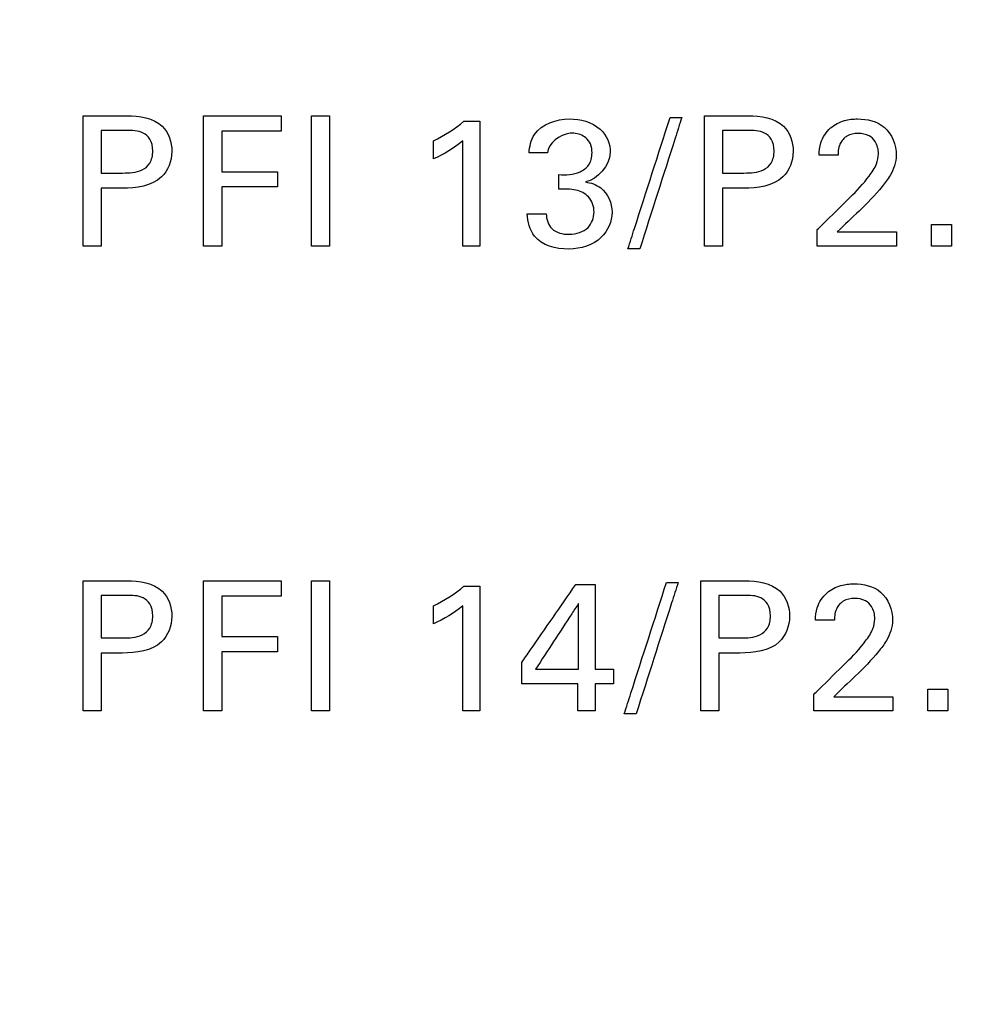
# Model space of a CAD drawing. Header units: inches. Extents: x 0 to 34, y 0 to 22.
# Tile 45 of 100: x 14.879 to 15.28, y 11.85 to 12.267. Entities that reach past the tile are written whole.
import ezdxf

# ---------------------------------------------------------------- set-up
doc = ezdxf.new("R2010")
doc.units = ezdxf.units.IN
doc.header["$LTSCALE"] = 1.87
doc.header["$MEASUREMENT"] = 0
doc.layers.get('0').update_dxf_attribs({"linetype": 'CONTINUOUS'})
doc.layers.add('DATUMCURVES', color=7, linetype='CONTINUOUS')
doc.layers.add('DIMENSIONS', color=7, linetype='CONTINUOUS')
doc.styles.get("Standard").update_dxf_attribs({"font": 'txt', "width": 0.8})
doc.dimstyles.new('DIMSTYLE_1', dxfattribs={"dimtxt": 0.125, "dimasz": 0.18, "dimexe": 0.18, "dimexo": 0.0625, "dimgap": 0.09, "dimtad": 0, "dimtih": 1, "dimtoh": 1, "dimdec": 3, "dimzin": 4, "dimdsep": 46, "dimtxsty": 'STANDARD', "dimblk": '_FILLED', "dimblk1": '_FILLED', "dimblk2": '_FILLED', "dimcen": 0.09, "dimadec": 0, "dimazin": 0, "dimtp": 0.001, "dimtm": 0.001, "dimtfac": 1, "dimtdec": 3, "dimtofl": 0, "dimtmove": 0, "dimatfit": 3, "dimldrblk": '_FILLED', "dimfxl": 1, "dimtolj": 1, "dimtzin": 4, "dimarcsym": 0})

# ---------------------------------------------------------------- blocks, each defined once
blk = doc.blocks.new('_FILLED')
at = {"color": 0, "linetype": 'BYBLOCK'}
blk.add_solid([(0, 0), (-1, 0.1736), (-1, -0.1736)], dxfattribs=at)
blk = doc.blocks.new('*D23')
at = {"layer": 'DIMENSIONS', "color": 2, "linetype": 'CONTINUOUS'}
for p, q in [((14.87853, 16.45433), (17.94174, 16.45433)), ((17.81674, 16.45433), (17.81674, 13.53288)), ((17.81674, 10.41039), (17.81674, 13.28288)), ((14.87853, 10.41039), (17.94174, 10.41039))]:
    blk.add_line(p, q, dxfattribs=at)
at = {"layer": 'DIMENSIONS', "color": 2, "linetype": 'CONTINUOUS', "xscale": 0.18, "yscale": 0.18, "zscale": 0.18}
for p, rotation in [((17.81674, 16.45433), 90), ((17.81674, 10.41039), 270)]:
    blk.add_blockref('_FILLED', p, dxfattribs=dict(at, rotation=rotation))
at = {"layer": 'DIMENSIONS', "color": 2, "linetype": 'CONTINUOUS', "width": 0.8}
for s, p in [('[', (17.72924, 13.34538)), (']', (18.42924, 13.34538)), ('6.044', (17.10424, 13.34538)), ('153.52', (17.82924, 13.34538))]:
    blk.add_text(s, height=0.125, dxfattribs=at).set_placement(p)

msp = doc.modelspace()

# ---------------------------------------------------------------- linework, layer by layer
at = {"layer": 'DATUMCURVES', "color": 40, "linetype": 'CONTINUOUS'}
for points, knots in [([(14.90544, 12.22639, 0.8645), (14.90641, 12.22639, 0.8645), (14.91257, 12.22639, 0.8645), (14.91873, 12.22639, 0.8645), (14.92393, 12.22639, 0.8645)], [0, 0, 0, 0, 0.15625, 1, 1, 1, 1]), ([(14.90544, 12.17122, 0.8645), (14.90544, 12.1741, 0.8645), (14.90544, 12.19248, 0.8645), (14.90544, 12.21087, 0.8645), (14.90544, 12.22639, 0.8645)], [0, 0, 0, 0, 0.15625, 1, 1, 1, 1]), ([(14.92393, 12.22639, 0.8645), (14.92916, 12.22639, 0.8645), (14.93974, 12.22491, 0.8645), (14.9445, 12.21115, 0.8645), (14.93912, 12.19709, 0.8645), (14.92779, 12.19575, 0.8645), (14.92202, 12.19575, 0.8645)], [0, 0, 0, 0, 0.279766, 0.4839, 0.691106, 1, 1, 1, 1]), ([(14.95647, 12.22639, 0.8645), (14.95818, 12.22639, 0.8645), (14.96912, 12.22639, 0.8645), (14.98007, 12.22639, 0.8645), (14.98931, 12.22639, 0.8645)], [0, 0, 0, 0, 0.15625, 1, 1, 1, 1]), ([(14.95647, 12.17122, 0.8645), (14.95647, 12.1741, 0.8645), (14.95647, 12.19248, 0.8645), (14.95647, 12.21087, 0.8645), (14.95647, 12.22639, 0.8645)], [0, 0, 0, 0, 0.15625, 1, 1, 1, 1]), ([(15.00222, 12.17122, 0.8645), (15.00222, 12.1741, 0.8645), (15.00222, 12.19248, 0.8645), (15.00222, 12.21087, 0.8645), (15.00222, 12.22639, 0.8645)], [0, 0, 0, 0, 0.15625, 1, 1, 1, 1]), ([(15.00985, 12.22639, 0.8645), (15.00985, 12.22351, 0.8645), (15.00985, 12.20513, 0.8645), (15.00985, 12.18674, 0.8645), (15.00985, 12.17122, 0.8645)], [0, 0, 0, 0, 0.15625, 1, 1, 1, 1]), ([(15.0945, 12.21064, 0.8645), (15.0946, 12.21335, 0.8645), (15.09659, 12.22188, 0.8645), (15.10619, 12.22508, 0.8645), (15.11161, 12.22508, 0.8645)], [0, 0, 0, 0, 0.333228, 1, 1, 1, 1]), ([(15.11161, 12.22508, 0.8645), (15.11617, 12.22508, 0.8645), (15.12501, 12.22288, 0.8645), (15.1318, 12.20893, 0.8645), (15.12364, 12.19954, 0.8645), (15.11833, 12.19835, 0.8645)], [0, 0, 0, 0, 0.335596, 0.600013, 1, 1, 1, 1]), ([(15.13636, 12.17, 0.8645), (15.13729, 12.1729, 0.8645), (15.14325, 12.19147, 0.8645), (15.14921, 12.21003, 0.8645), (15.15424, 12.22569, 0.8645)], [0, 0, 0, 0, 0.15625, 1, 1, 1, 1]), ([(15.1592, 12.22569, 0.8645), (15.15827, 12.22279, 0.8645), (15.15234, 12.20423, 0.8645), (15.14641, 12.18567, 0.8645), (15.1414, 12.17, 0.8645)], [0, 0, 0, 0, 0.15625, 1, 1, 1, 1]), ([(15.16883, 12.22639, 0.8645), (15.16979, 12.22639, 0.8645), (15.17596, 12.22639, 0.8645), (15.18212, 12.22639, 0.8645), (15.18732, 12.22639, 0.8645)], [0, 0, 0, 0, 0.15625, 1, 1, 1, 1]), ([(15.16883, 12.17122, 0.8645), (15.16883, 12.1741, 0.8645), (15.16883, 12.19248, 0.8645), (15.16883, 12.21087, 0.8645), (15.16883, 12.22639, 0.8645)], [0, 0, 0, 0, 0.15625, 1, 1, 1, 1]), ([(15.18732, 12.22639, 0.8645), (15.19254, 12.22639, 0.8645), (15.20313, 12.22491, 0.8645), (15.20789, 12.21115, 0.8645), (15.2025, 12.19709, 0.8645), (15.19118, 12.19575, 0.8645), (15.1854, 12.19575, 0.8645)], [0, 0, 0, 0, 0.279751, 0.483899, 0.69112, 1, 1, 1, 1]), ([(15.21741, 12.20965, 0.8645), (15.21746, 12.21143, 0.8645), (15.21788, 12.21577, 0.8645), (15.22165, 12.22155, 0.8645), (15.22777, 12.22461, 0.8645), (15.23571, 12.22553, 0.8645), (15.24665, 12.22312, 0.8645), (15.2501, 12.21399, 0.8645), (15.2501, 12.20965, 0.8645)], [0, 0, 0, 0, 0.10705, 0.258321, 0.390688, 0.504216, 0.739284, 1, 1, 1, 1]), ([(14.91308, 12.22019, 0.8645), (14.91308, 12.21925, 0.8645), (14.91308, 12.21324, 0.8645), (14.91308, 12.20723, 0.8645), (14.91308, 12.20216, 0.8645)], [0, 0, 0, 0, 0.15625, 1, 1, 1, 1]), ([(14.92217, 12.20216, 0.8645), (14.92496, 12.20216, 0.8645), (14.92943, 12.20222, 0.8645), (14.93437, 12.20633, 0.8645), (14.93522, 12.21146, 0.8645), (14.93445, 12.21645, 0.8645), (14.93006, 12.22018, 0.8645), (14.92615, 12.22019, 0.8645), (14.92377, 12.22019, 0.8645)], [0, 0, 0, 0, 0.244824, 0.369344, 0.527968, 0.677767, 0.790949, 1, 1, 1, 1]), ([(15.07364, 12.22409, 0.8645), (15.07364, 12.22134, 0.8645), (15.07364, 12.20372, 0.8645), (15.07364, 12.18609, 0.8645), (15.07364, 12.17122, 0.8645)], [0, 0, 0, 0, 0.15625, 1, 1, 1, 1]), ([(15.17647, 12.22019, 0.8645), (15.17647, 12.21925, 0.8645), (15.17647, 12.21324, 0.8645), (15.17647, 12.20723, 0.8645), (15.17647, 12.20216, 0.8645)], [0, 0, 0, 0, 0.15625, 1, 1, 1, 1]), ([(15.18555, 12.20216, 0.8645), (15.18835, 12.20216, 0.8645), (15.19282, 12.20222, 0.8645), (15.19775, 12.20633, 0.8645), (15.19861, 12.21146, 0.8645), (15.19783, 12.21645, 0.8645), (15.19345, 12.22018, 0.8645), (15.18954, 12.22019, 0.8645), (15.18715, 12.22019, 0.8645)], [0, 0, 0, 0, 0.244812, 0.369341, 0.527968, 0.67777, 0.790961, 1, 1, 1, 1]), ([(14.98931, 12.21989, 0.8645), (14.988, 12.21989, 0.8645), (14.97965, 12.21989, 0.8645), (14.9713, 12.21989, 0.8645), (14.96425, 12.21989, 0.8645)], [0, 0, 0, 0, 0.15625, 1, 1, 1, 1]), ([(14.96425, 12.21989, 0.8645), (14.96425, 12.21899, 0.8645), (14.96425, 12.21327, 0.8645), (14.96425, 12.20754, 0.8645), (14.96425, 12.2027, 0.8645)], [0, 0, 0, 0, 0.15625, 1, 1, 1, 1]), ([(15.06632, 12.17122, 0.8645), (15.06632, 12.17354, 0.8645), (15.06632, 12.18839, 0.8645), (15.06632, 12.20324, 0.8645), (15.06632, 12.21577, 0.8645)], [0, 0, 0, 0, 0.15625, 1, 1, 1, 1]), ([(15.11346, 12.219, 0.8645), (15.11293, 12.21904, 0.8645), (15.10788, 12.21893, 0.8645), (15.10266, 12.21486, 0.8645), (15.10222, 12.21064, 0.8645)], [0, 0, 0, 0, 0.107734, 1, 1, 1, 1]), ([(15.10702, 12.20148, 0.8645), (15.11005, 12.20122, 0.8645), (15.11487, 12.20147, 0.8645), (15.12033, 12.20538, 0.8645), (15.12144, 12.21018, 0.8645), (15.12081, 12.21438, 0.8645), (15.11817, 12.21781, 0.8645), (15.11533, 12.21888, 0.8645), (15.11346, 12.219, 0.8645)], [0, 0, 0, 0, 0.289181, 0.435347, 0.60357, 0.726716, 0.829613, 1, 1, 1, 1]), ([(15.22794, 12.21682, 0.8645), (15.2274, 12.21629, 0.8645), (15.22578, 12.21418, 0.8645), (15.22543, 12.21148, 0.8645), (15.22543, 12.20965, 0.8645)], [0, 0, 0, 0, 0.289843, 1, 1, 1, 1]), ([(15.23048, 12.19177, 0.8645), (15.23339, 12.19462, 0.8645), (15.23754, 12.19906, 0.8645), (15.24184, 12.20538, 0.8645), (15.24289, 12.21064, 0.8645), (15.2419, 12.21523, 0.8645), (15.23841, 12.21846, 0.8645), (15.23392, 12.21917, 0.8645), (15.23006, 12.21852, 0.8645), (15.22831, 12.21717, 0.8645), (15.22794, 12.21682, 0.8645)], [0, 0, 0, 0, 0.286179, 0.42839, 0.528113, 0.656491, 0.738121, 0.846484, 0.965004, 1, 1, 1, 1]), ([(15.2501, 12.20965, 0.8645), (15.2501, 12.20667, 0.8645), (15.24834, 12.20177, 0.8645), (15.24533, 12.19794, 0.8645), (15.24415, 12.19644, 0.8645)], [0, 0, 0, 0, 0.609587, 1, 1, 1, 1]), ([(14.96425, 12.2027, 0.8645), (14.96548, 12.2027, 0.8645), (14.97335, 12.2027, 0.8645), (14.98122, 12.2027, 0.8645), (14.98785, 12.2027, 0.8645)], [0, 0, 0, 0, 0.15625, 1, 1, 1, 1]), ([(14.91308, 12.19575, 0.8645), (14.91308, 12.19447, 0.8645), (14.91308, 12.18629, 0.8645), (14.91308, 12.17812, 0.8645), (14.91308, 12.17122, 0.8645)], [0, 0, 0, 0, 0.15625, 1, 1, 1, 1]), ([(14.98785, 12.19629, 0.8645), (14.98663, 12.19629, 0.8645), (14.97876, 12.19629, 0.8645), (14.97089, 12.19629, 0.8645), (14.96425, 12.19629, 0.8645)], [0, 0, 0, 0, 0.15625, 1, 1, 1, 1]), ([(14.96425, 12.19629, 0.8645), (14.96425, 12.19498, 0.8645), (14.96425, 12.18663, 0.8645), (14.96425, 12.17827, 0.8645), (14.96425, 12.17122, 0.8645)], [0, 0, 0, 0, 0.15625, 1, 1, 1, 1]), ([(15.122, 12.18559, 0.8645), (15.12202, 12.18797, 0.8645), (15.12047, 12.19243, 0.8645), (15.11397, 12.19558, 0.8645), (15.10947, 12.19536, 0.8645), (15.10702, 12.19529, 0.8645)], [0, 0, 0, 0, 0.338975, 0.636527, 1, 1, 1, 1]), ([(15.11833, 12.19835, 0.8645), (15.12065, 12.19802, 0.8645), (15.12681, 12.19604, 0.8645), (15.12963, 12.18929, 0.8645), (15.12963, 12.18551, 0.8645)], [0, 0, 0, 0, 0.381598, 1, 1, 1, 1]), ([(15.17647, 12.19575, 0.8645), (15.17647, 12.19447, 0.8645), (15.17647, 12.18629, 0.8645), (15.17647, 12.17812, 0.8645), (15.17647, 12.17122, 0.8645)], [0, 0, 0, 0, 0.15625, 1, 1, 1, 1]), ([(15.21664, 12.17818, 0.8645), (15.21736, 12.17889, 0.8645), (15.22197, 12.18342, 0.8645), (15.22658, 12.18795, 0.8645), (15.23048, 12.19177, 0.8645)], [0, 0, 0, 0, 0.15625, 1, 1, 1, 1]), ([(15.12963, 12.18551, 0.8645), (15.12963, 12.18167, 0.8645), (15.12553, 12.1726, 0.8645), (15.11121, 12.16843, 0.8645), (15.09631, 12.17242, 0.8645), (15.09376, 12.18153, 0.8645), (15.09366, 12.18483, 0.8645)], [0, 0, 0, 0, 0.222942, 0.507079, 0.807918, 1, 1, 1, 1]), ([(15.10176, 12.18483, 0.8645), (15.10172, 12.18261, 0.8645), (15.10357, 12.17736, 0.8645), (15.11178, 12.17544, 0.8645), (15.11999, 12.1778, 0.8645), (15.12197, 12.18319, 0.8645), (15.122, 12.18559, 0.8645)], [0, 0, 0, 0, 0.222913, 0.481175, 0.76832, 1, 1, 1, 1]), ([(15.22512, 12.17726, 0.8645), (15.22643, 12.17726, 0.8645), (15.23481, 12.17726, 0.8645), (15.24318, 12.17726, 0.8645), (15.25025, 12.17726, 0.8645)], [0, 0, 0, 0, 0.15625, 1, 1, 1, 1]), ([(15.25025, 12.17122, 0.8645), (15.2485, 12.17122, 0.8645), (15.2373, 12.17122, 0.8645), (15.22609, 12.17122, 0.8645), (15.21664, 12.17122, 0.8645)], [0, 0, 0, 0, 0.15625, 1, 1, 1, 1]), ([(14.90544, 12.02938, 0.8645), (14.90641, 12.02938, 0.8645), (14.91257, 12.02938, 0.8645), (14.91873, 12.02938, 0.8645), (14.92393, 12.02938, 0.8645)], [0, 0, 0, 0, 0.15625, 1, 1, 1, 1]), ([(14.90544, 11.97423, 0.8645), (14.90544, 11.9771, 0.8645), (14.90544, 11.99548, 0.8645), (14.90544, 12.01387, 0.8645), (14.90544, 12.02938, 0.8645)], [0, 0, 0, 0, 0.15625, 1, 1, 1, 1]), ([(14.92393, 12.02938, 0.8645), (14.92916, 12.02938, 0.8645), (14.93974, 12.0279, 0.8645), (14.9445, 12.01415, 0.8645), (14.93912, 12.00009, 0.8645), (14.92779, 11.99875, 0.8645), (14.92202, 11.99875, 0.8645)], [0, 0, 0, 0, 0.279819, 0.483789, 0.691039, 1, 1, 1, 1]), ([(14.95647, 12.02938, 0.8645), (14.95818, 12.02938, 0.8645), (14.96912, 12.02938, 0.8645), (14.98007, 12.02938, 0.8645), (14.98931, 12.02938, 0.8645)], [0, 0, 0, 0, 0.15625, 1, 1, 1, 1]), ([(14.95647, 11.97423, 0.8645), (14.95647, 11.9771, 0.8645), (14.95647, 11.99548, 0.8645), (14.95647, 12.01387, 0.8645), (14.95647, 12.02938, 0.8645)], [0, 0, 0, 0, 0.15625, 1, 1, 1, 1]), ([(15.00222, 11.97423, 0.8645), (15.00222, 11.9771, 0.8645), (15.00222, 11.99548, 0.8645), (15.00222, 12.01387, 0.8645), (15.00222, 12.02938, 0.8645)], [0, 0, 0, 0, 0.15625, 1, 1, 1, 1]), ([(15.00985, 12.02938, 0.8645), (15.00985, 12.02651, 0.8645), (15.00985, 12.00812, 0.8645), (15.00985, 11.98974, 0.8645), (15.00985, 11.97423, 0.8645)], [0, 0, 0, 0, 0.15625, 1, 1, 1, 1]), ([(15.13483, 11.97301, 0.8645), (15.13576, 11.97591, 0.8645), (15.14172, 11.99447, 0.8645), (15.14768, 12.01303, 0.8645), (15.1527, 12.02869, 0.8645)], [0, 0, 0, 0, 0.15625, 1, 1, 1, 1]), ([(15.15767, 12.02869, 0.8645), (15.15674, 12.02579, 0.8645), (15.15081, 12.00723, 0.8645), (15.14488, 11.98867, 0.8645), (15.13987, 11.97301, 0.8645)], [0, 0, 0, 0, 0.15625, 1, 1, 1, 1]), ([(15.1673, 12.02938, 0.8645), (15.16826, 12.02938, 0.8645), (15.17442, 12.02938, 0.8645), (15.18059, 12.02938, 0.8645), (15.18578, 12.02938, 0.8645)], [0, 0, 0, 0, 0.15625, 1, 1, 1, 1]), ([(15.1673, 11.97423, 0.8645), (15.1673, 11.9771, 0.8645), (15.1673, 11.99548, 0.8645), (15.1673, 12.01387, 0.8645), (15.1673, 12.02938, 0.8645)], [0, 0, 0, 0, 0.15625, 1, 1, 1, 1]), ([(15.18578, 12.02938, 0.8645), (15.19102, 12.02938, 0.8645), (15.20161, 12.02791, 0.8645), (15.20636, 12.01415, 0.8645), (15.20097, 12.00009, 0.8645), (15.18964, 11.99875, 0.8645), (15.18387, 11.99875, 0.8645)], [0, 0, 0, 0, 0.27998, 0.483857, 0.691096, 1, 1, 1, 1]), ([(15.21588, 12.01265, 0.8645), (15.21594, 12.01443, 0.8645), (15.21636, 12.01877, 0.8645), (15.22011, 12.02456, 0.8645), (15.22624, 12.02761, 0.8645), (15.23418, 12.02852, 0.8645), (15.24512, 12.02611, 0.8645), (15.24857, 12.01699, 0.8645), (15.24857, 12.01265, 0.8645)], [0, 0, 0, 0, 0.107017, 0.258321, 0.390779, 0.504221, 0.739386, 1, 1, 1, 1]), ([(15.07364, 12.02709, 0.8645), (15.07364, 12.02433, 0.8645), (15.07364, 12.00671, 0.8645), (15.07364, 11.9891, 0.8645), (15.07364, 11.97423, 0.8645)], [0, 0, 0, 0, 0.15625, 1, 1, 1, 1]), ([(15.09137, 11.99478, 0.8645), (15.09256, 11.9965, 0.8645), (15.1002, 12.0075, 0.8645), (15.10785, 12.0185, 0.8645), (15.11429, 12.02778, 0.8645)], [0, 0, 0, 0, 0.15625, 1, 1, 1, 1]), ([(15.12254, 12.02778, 0.8645), (15.12254, 12.02591, 0.8645), (15.12254, 12.01394, 0.8645), (15.12254, 12.00197, 0.8645), (15.12254, 11.99188, 0.8645)], [0, 0, 0, 0, 0.15625, 1, 1, 1, 1]), ([(14.91308, 12.02319, 0.8645), (14.91308, 12.02225, 0.8645), (14.91308, 12.01625, 0.8645), (14.91308, 12.01024, 0.8645), (14.91308, 12.00517, 0.8645)], [0, 0, 0, 0, 0.15625, 1, 1, 1, 1]), ([(14.92217, 12.00517, 0.8645), (14.92496, 12.00517, 0.8645), (14.92943, 12.00523, 0.8645), (14.93437, 12.00934, 0.8645), (14.93522, 12.01446, 0.8645), (14.93445, 12.01946, 0.8645), (14.93006, 12.02319, 0.8645), (14.92615, 12.02319, 0.8645), (14.92377, 12.02319, 0.8645)], [0, 0, 0, 0, 0.244824, 0.369344, 0.527968, 0.677767, 0.790949, 1, 1, 1, 1]), ([(14.98931, 12.02288, 0.8645), (14.988, 12.02288, 0.8645), (14.97965, 12.02288, 0.8645), (14.9713, 12.02288, 0.8645), (14.96425, 12.02288, 0.8645)], [0, 0, 0, 0, 0.15625, 1, 1, 1, 1]), ([(14.96425, 12.02288, 0.8645), (14.96425, 12.02199, 0.8645), (14.96425, 12.01626, 0.8645), (14.96425, 12.01053, 0.8645), (14.96425, 12.0057, 0.8645)], [0, 0, 0, 0, 0.15625, 1, 1, 1, 1]), ([(15.11543, 12.01976, 0.8645), (15.11448, 12.01831, 0.8645), (15.10839, 12.00901, 0.8645), (15.10231, 11.99972, 0.8645), (15.09718, 11.99188, 0.8645)], [0, 0, 0, 0, 0.15625, 1, 1, 1, 1]), ([(15.11543, 11.99188, 0.8645), (15.11543, 11.99333, 0.8645), (15.11543, 12.00262, 0.8645), (15.11543, 12.01192, 0.8645), (15.11543, 12.01976, 0.8645)], [0, 0, 0, 0, 0.15625, 1, 1, 1, 1]), ([(15.17493, 12.02319, 0.8645), (15.17493, 12.02225, 0.8645), (15.17493, 12.01625, 0.8645), (15.17493, 12.01024, 0.8645), (15.17493, 12.00517, 0.8645)], [0, 0, 0, 0, 0.15625, 1, 1, 1, 1]), ([(15.18403, 12.00517, 0.8645), (15.18682, 12.00517, 0.8645), (15.19129, 12.00523, 0.8645), (15.19622, 12.00934, 0.8645), (15.19708, 12.01446, 0.8645), (15.1963, 12.01946, 0.8645), (15.19192, 12.02319, 0.8645), (15.18802, 12.02319, 0.8645), (15.18563, 12.02319, 0.8645)], [0, 0, 0, 0, 0.244651, 0.36923, 0.527957, 0.677841, 0.791009, 1, 1, 1, 1]), ([(15.22642, 12.01981, 0.8645), (15.22587, 12.01929, 0.8645), (15.22425, 12.01718, 0.8645), (15.2239, 12.01448, 0.8645), (15.2239, 12.01265, 0.8645)], [0, 0, 0, 0, 0.290338, 1, 1, 1, 1]), ([(15.22894, 11.99478, 0.8645), (15.23187, 11.99762, 0.8645), (15.23602, 12.00206, 0.8645), (15.24031, 12.00839, 0.8645), (15.24136, 12.01364, 0.8645), (15.24036, 12.01822, 0.8645), (15.23688, 12.02145, 0.8645), (15.23239, 12.02216, 0.8645), (15.22854, 12.02151, 0.8645), (15.22678, 12.02016, 0.8645), (15.22642, 12.01981, 0.8645)], [0, 0, 0, 0, 0.286501, 0.42853, 0.528406, 0.656566, 0.738124, 0.84633, 0.964967, 1, 1, 1, 1]), ([(15.06632, 11.97423, 0.8645), (15.06632, 11.97655, 0.8645), (15.06632, 11.99139, 0.8645), (15.06632, 12.00623, 0.8645), (15.06632, 12.01876, 0.8645)], [0, 0, 0, 0, 0.15625, 1, 1, 1, 1]), ([(15.24857, 12.01265, 0.8645), (15.24857, 12.00967, 0.8645), (15.24682, 12.00476, 0.8645), (15.2438, 12.00093, 0.8645), (15.24262, 11.99943, 0.8645)], [0, 0, 0, 0, 0.609644, 1, 1, 1, 1]), ([(14.96425, 12.0057, 0.8645), (14.96548, 12.0057, 0.8645), (14.97335, 12.0057, 0.8645), (14.98122, 12.0057, 0.8645), (14.98785, 12.0057, 0.8645)], [0, 0, 0, 0, 0.15625, 1, 1, 1, 1]), ([(14.98785, 11.99928, 0.8645), (14.98663, 11.99928, 0.8645), (14.97876, 11.99928, 0.8645), (14.97089, 11.99928, 0.8645), (14.96425, 11.99928, 0.8645)], [0, 0, 0, 0, 0.15625, 1, 1, 1, 1]), ([(14.96425, 11.99928, 0.8645), (14.96425, 11.99798, 0.8645), (14.96425, 11.98963, 0.8645), (14.96425, 11.98128, 0.8645), (14.96425, 11.97423, 0.8645)], [0, 0, 0, 0, 0.15625, 1, 1, 1, 1]), ([(14.91308, 11.99875, 0.8645), (14.91308, 11.99747, 0.8645), (14.91308, 11.9893, 0.8645), (14.91308, 11.98113, 0.8645), (14.91308, 11.97423, 0.8645)], [0, 0, 0, 0, 0.15625, 1, 1, 1, 1]), ([(15.17493, 11.99875, 0.8645), (15.17493, 11.99747, 0.8645), (15.17493, 11.9893, 0.8645), (15.17493, 11.98113, 0.8645), (15.17493, 11.97423, 0.8645)], [0, 0, 0, 0, 0.15625, 1, 1, 1, 1]), ([(15.21512, 11.98117, 0.8645), (15.21584, 11.98188, 0.8645), (15.22045, 11.98642, 0.8645), (15.22506, 11.99095, 0.8645), (15.22894, 11.99478, 0.8645)], [0, 0, 0, 0, 0.15625, 1, 1, 1, 1]), ([(15.09718, 11.99188, 0.8645), (15.09813, 11.99188, 0.8645), (15.10421, 11.99188, 0.8645), (15.1103, 11.99188, 0.8645), (15.11543, 11.99188, 0.8645)], [0, 0, 0, 0, 0.15625, 1, 1, 1, 1]), ([(15.1152, 11.98569, 0.8645), (15.11396, 11.98569, 0.8645), (15.10602, 11.98569, 0.8645), (15.09807, 11.98569, 0.8645), (15.09137, 11.98569, 0.8645)], [0, 0, 0, 0, 0.15625, 1, 1, 1, 1]), ([(15.2236, 11.98027, 0.8645), (15.22491, 11.98027, 0.8645), (15.23329, 11.98027, 0.8645), (15.24166, 11.98027, 0.8645), (15.24873, 11.98027, 0.8645)], [0, 0, 0, 0, 0.15625, 1, 1, 1, 1]), ([(15.24873, 11.97423, 0.8645), (15.24698, 11.97423, 0.8645), (15.23578, 11.97423, 0.8645), (15.22458, 11.97423, 0.8645), (15.21512, 11.97423, 0.8645)], [0, 0, 0, 0, 0.15625, 1, 1, 1, 1])]:
    msp.add_open_spline(points, degree=3, knots=knots, dxfattribs=at)
for points in [[(14.98931, 12.22639, 0.8645), (14.98931, 12.22422, 0.8645), (14.98931, 12.22206, 0.8645), (14.98931, 12.21989, 0.8645)], [(15.00222, 12.22639, 0.8645), (15.00476, 12.22639, 0.8645), (15.00731, 12.22639, 0.8645), (15.00985, 12.22639, 0.8645)], [(15.15424, 12.22569, 0.8645), (15.15589, 12.22569, 0.8645), (15.15755, 12.22569, 0.8645), (15.1592, 12.22569, 0.8645)], [(14.92377, 12.22019, 0.8645), (14.9202, 12.22019, 0.8645), (14.91664, 12.22019, 0.8645), (14.91308, 12.22019, 0.8645)], [(15.05402, 12.21577, 0.8645), (15.05854, 12.21812, 0.8645), (15.06295, 12.2208, 0.8645), (15.06685, 12.22409, 0.8645)], [(15.06685, 12.22409, 0.8645), (15.06911, 12.22409, 0.8645), (15.07138, 12.22409, 0.8645), (15.07364, 12.22409, 0.8645)], [(15.18715, 12.22019, 0.8645), (15.18359, 12.22019, 0.8645), (15.18003, 12.22019, 0.8645), (15.17647, 12.22019, 0.8645)], [(15.06632, 12.21577, 0.8645), (15.06261, 12.21267, 0.8645), (15.05839, 12.21017, 0.8645), (15.05402, 12.20813, 0.8645)], [(15.05402, 12.20813, 0.8645), (15.05402, 12.21067, 0.8645), (15.05402, 12.21322, 0.8645), (15.05402, 12.21577, 0.8645)], [(15.10222, 12.21064, 0.8645), (15.09965, 12.21064, 0.8645), (15.09708, 12.21064, 0.8645), (15.0945, 12.21064, 0.8645)], [(15.22543, 12.20965, 0.8645), (15.22276, 12.20965, 0.8645), (15.22009, 12.20965, 0.8645), (15.21741, 12.20965, 0.8645)], [(14.91308, 12.20216, 0.8645), (14.91611, 12.20216, 0.8645), (14.91914, 12.20216, 0.8645), (14.92217, 12.20216, 0.8645)], [(14.98785, 12.2027, 0.8645), (14.98785, 12.20057, 0.8645), (14.98785, 12.19843, 0.8645), (14.98785, 12.19629, 0.8645)], [(15.10702, 12.19529, 0.8645), (15.10702, 12.19735, 0.8645), (15.10702, 12.19942, 0.8645), (15.10702, 12.20148, 0.8645)], [(15.17647, 12.20216, 0.8645), (15.1795, 12.20216, 0.8645), (15.18253, 12.20216, 0.8645), (15.18555, 12.20216, 0.8645)], [(14.92202, 12.19575, 0.8645), (14.91904, 12.19575, 0.8645), (14.91606, 12.19575, 0.8645), (14.91308, 12.19575, 0.8645)], [(15.1854, 12.19575, 0.8645), (15.18243, 12.19575, 0.8645), (15.17945, 12.19575, 0.8645), (15.17647, 12.19575, 0.8645)], [(15.24415, 12.19644, 0.8645), (15.24117, 12.19273, 0.8645), (15.23775, 12.1894, 0.8645), (15.23437, 12.18605, 0.8645)], [(15.09366, 12.18483, 0.8645), (15.09636, 12.18483, 0.8645), (15.09906, 12.18483, 0.8645), (15.10176, 12.18483, 0.8645)], [(15.23437, 12.18605, 0.8645), (15.23128, 12.18312, 0.8645), (15.2282, 12.18019, 0.8645), (15.22512, 12.17726, 0.8645)], [(15.26508, 12.18039, 0.8645), (15.2679, 12.18039, 0.8645), (15.27073, 12.18039, 0.8645), (15.27355, 12.18039, 0.8645)], [(15.26508, 12.17122, 0.8645), (15.26508, 12.17428, 0.8645), (15.26508, 12.17734, 0.8645), (15.26508, 12.18039, 0.8645)], [(15.27355, 12.18039, 0.8645), (15.27355, 12.17734, 0.8645), (15.27355, 12.17428, 0.8645), (15.27355, 12.17122, 0.8645)], [(15.21664, 12.17122, 0.8645), (15.21664, 12.17354, 0.8645), (15.21664, 12.17586, 0.8645), (15.21664, 12.17818, 0.8645)], [(15.25025, 12.17726, 0.8645), (15.25025, 12.17525, 0.8645), (15.25025, 12.17324, 0.8645), (15.25025, 12.17122, 0.8645)], [(14.91308, 12.17122, 0.8645), (14.91053, 12.17122, 0.8645), (14.90799, 12.17122, 0.8645), (14.90544, 12.17122, 0.8645)], [(14.96425, 12.17122, 0.8645), (14.96166, 12.17122, 0.8645), (14.95906, 12.17122, 0.8645), (14.95647, 12.17122, 0.8645)], [(15.00985, 12.17122, 0.8645), (15.00731, 12.17122, 0.8645), (15.00476, 12.17122, 0.8645), (15.00222, 12.17122, 0.8645)], [(15.07364, 12.17122, 0.8645), (15.0712, 12.17122, 0.8645), (15.06876, 12.17122, 0.8645), (15.06632, 12.17122, 0.8645)], [(15.1414, 12.17, 0.8645), (15.13972, 12.17, 0.8645), (15.13804, 12.17, 0.8645), (15.13636, 12.17, 0.8645)], [(15.17647, 12.17122, 0.8645), (15.17392, 12.17122, 0.8645), (15.17138, 12.17122, 0.8645), (15.16883, 12.17122, 0.8645)], [(15.27355, 12.17122, 0.8645), (15.27073, 12.17122, 0.8645), (15.2679, 12.17122, 0.8645), (15.26508, 12.17122, 0.8645)], [(14.98931, 12.02938, 0.8645), (14.98931, 12.02721, 0.8645), (14.98931, 12.02505, 0.8645), (14.98931, 12.02288, 0.8645)], [(15.00222, 12.02938, 0.8645), (15.00476, 12.02938, 0.8645), (15.00731, 12.02938, 0.8645), (15.00985, 12.02938, 0.8645)], [(15.1527, 12.02869, 0.8645), (15.15436, 12.02869, 0.8645), (15.15601, 12.02869, 0.8645), (15.15767, 12.02869, 0.8645)], [(15.05402, 12.01876, 0.8645), (15.05853, 12.02113, 0.8645), (15.06295, 12.02379, 0.8645), (15.06685, 12.02709, 0.8645)], [(15.06685, 12.02709, 0.8645), (15.06911, 12.02709, 0.8645), (15.07138, 12.02709, 0.8645), (15.07364, 12.02709, 0.8645)], [(15.11429, 12.02778, 0.8645), (15.11704, 12.02778, 0.8645), (15.11979, 12.02778, 0.8645), (15.12254, 12.02778, 0.8645)], [(14.92377, 12.02319, 0.8645), (14.9202, 12.02319, 0.8645), (14.91664, 12.02319, 0.8645), (14.91308, 12.02319, 0.8645)], [(15.18563, 12.02319, 0.8645), (15.18207, 12.02319, 0.8645), (15.1785, 12.02319, 0.8645), (15.17493, 12.02319, 0.8645)], [(15.06632, 12.01876, 0.8645), (15.06261, 12.01567, 0.8645), (15.05838, 12.01318, 0.8645), (15.05402, 12.01112, 0.8645)], [(15.05402, 12.01112, 0.8645), (15.05402, 12.01367, 0.8645), (15.05402, 12.01621, 0.8645), (15.05402, 12.01876, 0.8645)], [(15.2239, 12.01265, 0.8645), (15.22123, 12.01265, 0.8645), (15.21855, 12.01265, 0.8645), (15.21588, 12.01265, 0.8645)], [(14.91308, 12.00517, 0.8645), (14.91611, 12.00517, 0.8645), (14.91914, 12.00517, 0.8645), (14.92217, 12.00517, 0.8645)], [(14.98785, 12.0057, 0.8645), (14.98785, 12.00356, 0.8645), (14.98785, 12.00142, 0.8645), (14.98785, 11.99928, 0.8645)], [(15.17493, 12.00517, 0.8645), (15.17797, 12.00517, 0.8645), (15.181, 12.00517, 0.8645), (15.18403, 12.00517, 0.8645)], [(15.24262, 11.99943, 0.8645), (15.23964, 11.99572, 0.8645), (15.2362, 11.9924, 0.8645), (15.23284, 11.98904, 0.8645)], [(14.92202, 11.99875, 0.8645), (14.91904, 11.99875, 0.8645), (14.91606, 11.99875, 0.8645), (14.91308, 11.99875, 0.8645)], [(15.09137, 11.98569, 0.8645), (15.09137, 11.98872, 0.8645), (15.09137, 11.99175, 0.8645), (15.09137, 11.99478, 0.8645)], [(15.18387, 11.99875, 0.8645), (15.18089, 11.99875, 0.8645), (15.17791, 11.99875, 0.8645), (15.17493, 11.99875, 0.8645)], [(15.12254, 11.99188, 0.8645), (15.12511, 11.99188, 0.8645), (15.12768, 11.99188, 0.8645), (15.13026, 11.99188, 0.8645)], [(15.13026, 11.99188, 0.8645), (15.13026, 11.98981, 0.8645), (15.13026, 11.98775, 0.8645), (15.13026, 11.98569, 0.8645)], [(15.23284, 11.98904, 0.8645), (15.22976, 11.98612, 0.8645), (15.22668, 11.98319, 0.8645), (15.2236, 11.98027, 0.8645)], [(15.1152, 11.97423, 0.8645), (15.1152, 11.97805, 0.8645), (15.1152, 11.98187, 0.8645), (15.1152, 11.98569, 0.8645)], [(15.13026, 11.98569, 0.8645), (15.12768, 11.98569, 0.8645), (15.12511, 11.98569, 0.8645), (15.12254, 11.98569, 0.8645)], [(15.12254, 11.98569, 0.8645), (15.12254, 11.98187, 0.8645), (15.12254, 11.97805, 0.8645), (15.12254, 11.97423, 0.8645)], [(15.26354, 11.9834, 0.8645), (15.26637, 11.9834, 0.8645), (15.2692, 11.9834, 0.8645), (15.27203, 11.9834, 0.8645)], [(15.26354, 11.97423, 0.8645), (15.26354, 11.97729, 0.8645), (15.26354, 11.98034, 0.8645), (15.26354, 11.9834, 0.8645)], [(15.27203, 11.9834, 0.8645), (15.27203, 11.98034, 0.8645), (15.27203, 11.97729, 0.8645), (15.27203, 11.97423, 0.8645)], [(15.21512, 11.97423, 0.8645), (15.21512, 11.97654, 0.8645), (15.21512, 11.97886, 0.8645), (15.21512, 11.98117, 0.8645)], [(15.24873, 11.98027, 0.8645), (15.24873, 11.97825, 0.8645), (15.24873, 11.97624, 0.8645), (15.24873, 11.97423, 0.8645)], [(14.91308, 11.97423, 0.8645), (14.91053, 11.97423, 0.8645), (14.90799, 11.97423, 0.8645), (14.90544, 11.97423, 0.8645)], [(14.96425, 11.97423, 0.8645), (14.96166, 11.97423, 0.8645), (14.95906, 11.97423, 0.8645), (14.95647, 11.97423, 0.8645)], [(15.00985, 11.97423, 0.8645), (15.00731, 11.97423, 0.8645), (15.00476, 11.97423, 0.8645), (15.00222, 11.97423, 0.8645)], [(15.07364, 11.97423, 0.8645), (15.0712, 11.97423, 0.8645), (15.06876, 11.97423, 0.8645), (15.06632, 11.97423, 0.8645)], [(15.12254, 11.97423, 0.8645), (15.12009, 11.97423, 0.8645), (15.11765, 11.97423, 0.8645), (15.1152, 11.97423, 0.8645)], [(15.17493, 11.97423, 0.8645), (15.17239, 11.97423, 0.8645), (15.16984, 11.97423, 0.8645), (15.1673, 11.97423, 0.8645)], [(15.27203, 11.97423, 0.8645), (15.2692, 11.97423, 0.8645), (15.26637, 11.97423, 0.8645), (15.26354, 11.97423, 0.8645)], [(15.13987, 11.97301, 0.8645), (15.13819, 11.97301, 0.8645), (15.13651, 11.97301, 0.8645), (15.13483, 11.97301, 0.8645)]]:
    msp.add_open_spline(points, degree=3, dxfattribs=at)

# ---------------------------------------------------------------- dimensions: what is measured, and where the dimension line sits
at = {"layer": 'DIMENSIONS', "color": 2, "linetype": 'CONTINUOUS'}
dim = msp.add_linear_dim(base=(17.81674, 10.41039), p1=(14.87853, 16.45433), p2=(14.87853, 10.41039), angle=270, dimstyle='DIMSTYLE_1', dxfattribs=at)
dim.commit()
dim.dimension.update_dxf_attribs({"geometry": '*D23', "text_midpoint": (17.81674, 13.40788), "dimtype": 160})

doc.saveas('drawing.dxf')
